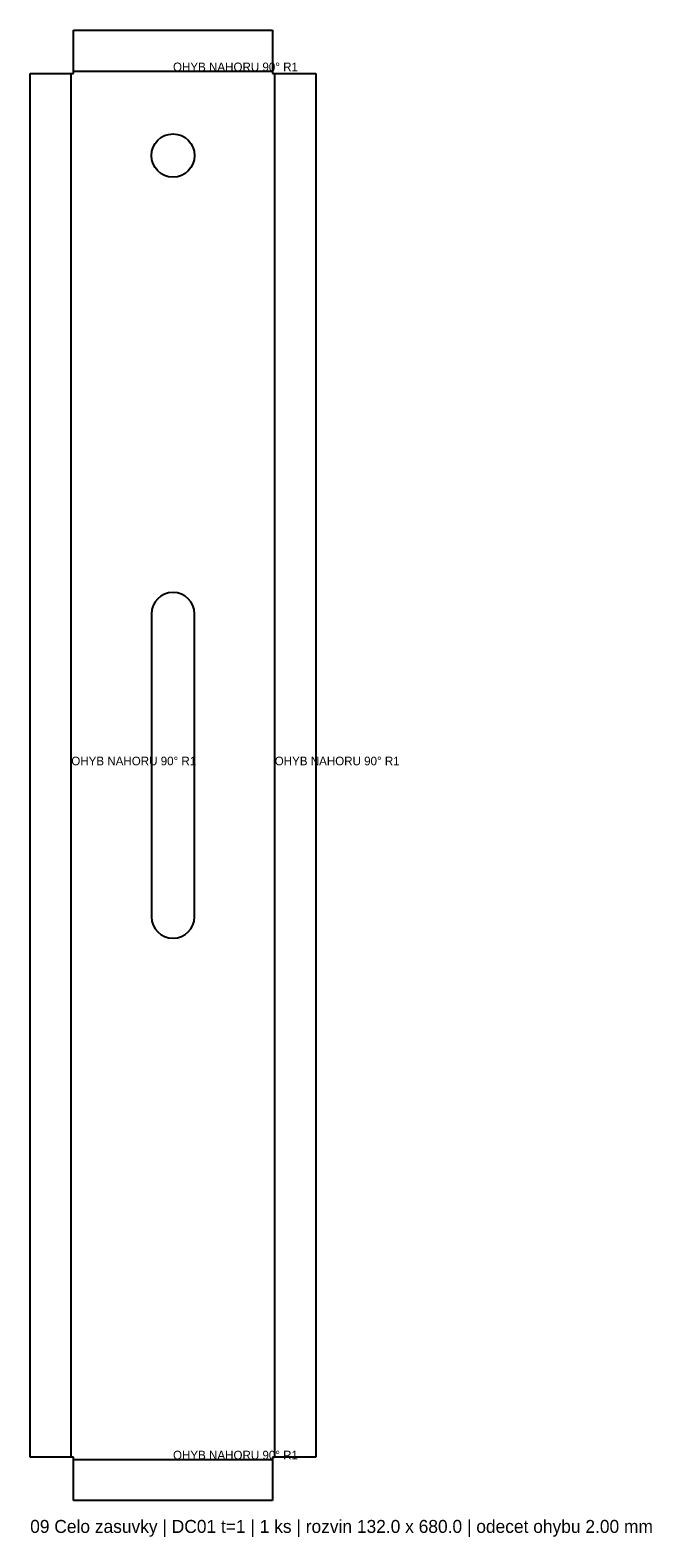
# Model space of a CAD drawing. Header units: millimetres. Extents: x 0 to 293, y -17 to 680.
import ezdxf

# ---------------------------------------------------------------- set-up
doc = ezdxf.new("R2010")
doc.units = ezdxf.units.MM
for name, color, linetype in [('BEND', 1, 'Continuous'), ('CUT', 7, 'CONTINUOUS'), ('TEXT', 3, 'CONTINUOUS')]:
    doc.layers.add(name, color=color, linetype=linetype)

msp = doc.modelspace()

# ---------------------------------------------------------------- linework, layer by layer
at = {"layer": 'BEND'}
for p, q in [((19, 20), (19, 660)), ((20, 661), (112, 661)), ((113, 20), (113, 660)), ((20, 19), (112, 19))]:
    msp.add_line(p, q, dxfattribs=at)
at = {"layer": 'CUT'}
for p, q in [((20, 660), (20, 680)), ((20, 680), (112, 680)), ((112, 680), (112, 660)), ((0, 660), (20, 660)), ((0, 20), (0, 660)), ((112, 660), (132, 660)), ((132, 660), (132, 20)), ((56, 410), (56, 270)), ((76, 270), (76, 410)), ((20, 20), (0, 20)), ((20, 0), (20, 20)), ((132, 20), (112, 20)), ((112, 20), (112, 0)), ((112, 0), (20, 0))]:
    msp.add_line(p, q, dxfattribs=at)
msp.add_circle((66, 622), 10, dxfattribs=at)
for centre, start, end in [((66, 410), 0, 180), ((66, 270), 180, 360)]:
    msp.add_arc(centre, 10, start, end, dxfattribs=at)

# ---------------------------------------------------------------- texts
at = {"layer": 'TEXT'}
for s, height, p in [('OHYB NAHORU 90° R1', 4, (66, 661)), ('OHYB NAHORU 90° R1', 4, (19, 340)), ('OHYB NAHORU 90° R1', 4, (113, 340)), ('OHYB NAHORU 90° R1', 4, (66, 19)), ('09 Celo zasuvky | DC01 t=1 | 1 ks | rozvin 132.0 x 680.0 | odecet ohybu 2.00 mm', 6, (0, -15))]:
    msp.add_text(s, height=height, dxfattribs=at).set_placement(p)

doc.saveas('drawing.dxf')
